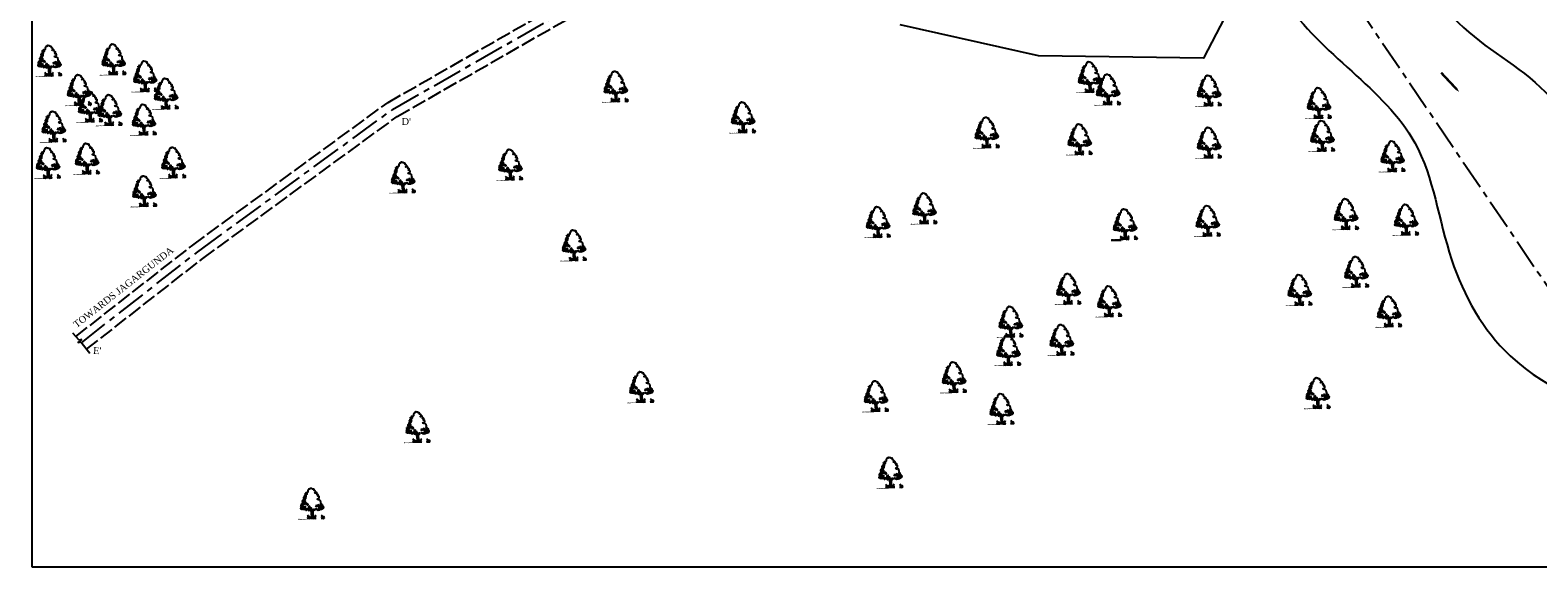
# Model space of a CAD drawing. Header units: metres. Extents: x 6619 to 7574, y 3033 to 3697.
# Tile 1 of 4: x 6619 to 7248, y 3033 to 3257. Entities that reach past the tile are written whole.
import ezdxf

# ---------------------------------------------------------------- set-up
doc = ezdxf.new("R2010")
doc.units = ezdxf.units.M
doc.header["$MEASUREMENT"] = 0
doc.linetypes.add('ACAD_ISO02W100', pattern=[15, 12, -3])
doc.linetypes.add('CENTERX2', pattern=[4, 2.5, -0.5, 0.5, -0.5])
doc.layers.add('SECTION', color=7, linetype='Continuous')
doc.styles.get("Standard").update_dxf_attribs({"font": 'times.ttf'})

# ---------------------------------------------------------------- blocks, each defined once
blk = doc.blocks.new('A$C16861002')
h = blk.add_hatch()
h.set_pattern_fill('AR-SAND,_O', color=86, scale=0.0125, angle=-7.1637)
h.set_pattern_definition([(30.3363, (-626.73594, 51.387482), (0.0022222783, 0.0239954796), [0, -0.019, 0, -0.02125, 0, -0.0203125]), (0.3363, (-626.73594, 51.387482), (0.0263487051, 0.0322427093), [0, -0.01025, 0, -0.017125, 0, -0.0065625]), (320.3363, (-626.751195, 51.3894), (0.03863172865, -0.00478416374), [0, -0.00625, 0, -0.0225, 0, -0.029375]), (310.3363, (-626.751195, 51.3894), (0.0386513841, 0.0061993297), [0, -0.003125, 0, -0.01475, 0, -0.016875])])
edge = h.paths.add_edge_path()
edge.add_spline(control_points=[(0.625, 0.145), (0.624, 0.145), (0.59, 0.151), (0.51, 0.159), (0.384, 0.175), (0.237, 0.199), (0.118, 0.192), (0.014, 0.247), (-0.01, 0.212), (-0.016, 0.201)], knot_values=[0.028153, 0.028153, 0.028153, 0.028153, 0.042705, 0.440186, 0.998352, 1.57343, 2.182336, 2.529485, 2.667956, 2.667956, 2.667956, 2.667956], degree=3, periodic=0)
edge.add_line((-0.016, 0.201), (0.62, 0.121))
edge.add_arc((0.443, 0.176), 0.185, 342.79068, 350.36465)
at = {"color": 86}
for p, q in [((0.931, 0.237), (0.909, 0.104)), ((0.925, 0.557), (0.914, 0.374)), ((0.929, 0.384), (0.918, 0.226)), ((0.94, 0.656), (0.925, 0.557)), ((0.946, 0.55), (0.97, 0.675)), ((0.956, 0.494), (0.949, 0.379)), ((0.991, 0.669), (0.97, 0.502))]:
    blk.add_line(p, q, dxfattribs=at)
for points in [[(0.994, 2.085), (0.972, 2.08), (0.865, 1.959), (0.855, 1.877), (0.826, 1.855), (0.763, 1.846)], [(0.994, 2.085), (1.028, 2.072), (1.035, 2.077), (1.031, 2.09), (1.056, 2.119), (1.128, 2.093), (1.132, 2.081), (1.151, 2.084), (1.165, 2.047), (1.192, 2.053), (1.237, 2.03)], [(1.589, 1.088), (1.597, 1.09), (1.592, 1.207), (1.542, 1.272), (1.457, 1.274), (1.397, 1.315), (1.422, 1.354), (1.508, 1.368), (1.533, 1.407), (1.531, 1.499), (1.466, 1.499), (1.446, 1.552), (1.5, 1.612), (1.48, 1.614), (1.465, 1.65), (1.432, 1.645), (1.408, 1.648), (1.436, 1.678), (1.409, 1.724), (1.415, 1.765), (1.341, 1.749), (1.308, 1.745), (1.305, 1.778), (1.374, 1.803), (1.313, 1.894), (1.271, 1.917), (1.28, 1.991), (1.238, 2.021), (1.238, 2.03)], [(1.577, 1.001), (1.58, 0.961), (1.659, 0.922), (1.68, 0.851), (1.683, 0.811), (1.726, 0.786), (1.694, 0.684)], [(0.859, 0.1), (0.888, 0.262), (0.897, 0.434), (0.905, 0.59), (0.926, 0.666)], [(1.003, 0.656), (0.978, 0.502), (0.966, 0.362), (0.949, 0.176), (0.934, 0.09)], [(1.304, 0.653), (1.361, 0.626), (1.402, 0.64), (1.468, 0.622), (1.526, 0.654), (1.562, 0.64), (1.559, 0.679), (1.617, 0.652), (1.694, 0.684)]]:
    blk.add_lwpolyline(points, dxfattribs=at)
for points in [[(0.259, 1.04), (0.299, 0.925), (0.354, 0.973)], [(0.275, 1.116), (0.282, 1.076), (0.33, 1.117), (0.371, 1.104), (0.364, 1.145), (0.332, 1.133)], [(0.411, 1.084), (0.365, 1.058), (0.385, 1.024)], [(0.408, 1.257), (0.38, 1.229), (0.428, 1.215)], [(0.446, 1.017), (0.393, 0.984), (0.405, 0.935), (0.463, 0.959)], [(0.509, 1.323), (0.447, 1.369), (0.407, 1.343), (0.413, 1.295)], [(0.42, 1.153), (0.436, 1.088), (0.533, 1.131), (0.455, 1.141), (0.448, 1.181)], [(0.511, 1.197), (0.483, 1.169), (0.524, 1.156)], [(0.585, 1.493), (0.51, 1.479), (0.486, 1.435), (0.522, 1.431), (0.535, 1.39), (0.502, 1.37), (0.558, 1.371), (0.562, 1.41), (0.601, 1.429), (0.598, 1.453), (0.556, 1.458)], [(0.512, 1.299), (0.486, 1.239), (0.573, 1.205), (0.6, 1.225), (0.542, 1.248)], [(0.577, 1.573), (0.568, 1.551), (0.529, 1.579)], [(0.59, 1.336), (0.552, 1.325), (0.567, 1.299), (0.611, 1.31)], [(0.614, 1.678), (0.579, 1.643), (0.61, 1.592)], [(0.649, 1.564), (0.601, 1.523), (0.657, 1.484), (0.673, 1.514), (0.65, 1.524)], [(0.653, 1.202), (0.607, 1.177), (0.617, 1.113), (0.647, 1.109), (0.64, 1.149), (0.665, 1.154), (0.686, 1.128), (0.713, 1.148)], [(0.709, 1.745), (0.708, 1.69), (0.641, 1.698), (0.688, 1.724), (0.679, 1.756)], [(0.656, 1.814), (0.705, 1.816), (0.651, 1.775)], [(0.702, 1.644), (0.663, 1.625), (0.689, 1.59)], [(0.689, 1.104), (0.713, 1.046), (0.748, 1.081)], [(0.738, 1.882), (0.716, 1.854), (0.753, 1.857)], [(0.791, 1.813), (0.738, 1.78), (0.784, 1.759)], [(1.628, 1.072), (1.586, 1.077), (1.56, 1.018), (1.583, 1.007), (1.6, 1.044)], [(1.646, 1.023), (1.601, 1.005), (1.614, 0.964)], [(0.279, 0.912), (0.234, 0.894), (0.274, 0.865)], [(0.316, 0.86), (0.295, 0.839), (0.341, 0.818), (0.356, 0.839)], [(0.348, 0.919), (0.309, 0.9), (0.377, 0.86), (0.398, 0.881)], [(0.438, 0.86), (0.389, 0.812), (0.444, 0.813), (0.484, 0.784)], [(0.468, 0.857), (0.501, 0.821), (0.549, 0.862)], [(0.48, 0.949), (0.503, 0.892), (0.574, 0.969), (0.515, 0.937)], [(0.58, 0.866), (0.545, 0.831), (0.579, 0.717), (0.671, 0.761), (0.605, 0.777), (0.64, 0.812)], [(0.676, 0.807), (0.71, 0.732), (0.743, 0.799)], [(0.717, 0.888), (0.748, 0.837), (0.816, 0.844), (0.801, 0.87), (0.752, 0.876)], [(0.787, 0.762), (0.731, 0.706), (0.757, 0.671), (0.79, 0.691), (0.768, 0.709)], [(0.808, 0.979), (0.784, 0.935), (0.851, 0.926)], [(0.852, 0.746), (0.807, 0.681), (0.889, 0.694)], [(0.865, 0.846), (0.848, 0.809), (0.888, 0.788), (0.933, 0.806)], [(0.921, 0.659), (0.956, 0.74), (1.035, 0.691), (0.969, 0.7)], [(1.05, 0.666), (1.022, 0.638), (1.071, 0.632)], [(1.062, 0.711), (1.111, 0.658), (1.123, 0.704)], [(1.19, 0.703), (1.224, 0.683), (1.248, 0.727)], [(1.218, 0.927), (1.231, 0.886), (1.276, 0.904), (1.296, 0.863), (1.329, 0.937), (1.284, 0.919)], [(1.317, 0.7), (1.281, 0.655), (1.35, 0.657)], [(1.346, 0.899), (1.395, 0.846), (1.463, 0.853)], [(1.369, 0.72), (1.429, 0.657), (1.476, 0.691), (1.528, 0.669), (1.525, 0.74), (1.473, 0.715)], [(1.387, 0.953), (1.423, 0.902), (1.443, 0.962)], [(1.495, 0.845), (1.546, 0.808), (1.492, 0.814)], [(1.575, 0.945), (1.509, 0.906), (1.518, 0.882), (1.582, 0.85), (1.628, 0.876), (1.562, 0.892), (1.61, 0.933)], [(1.568, 0.742), (1.563, 0.703), (1.61, 0.682), (1.611, 0.744)], [(1.608, 0.815), (1.621, 0.775), (1.663, 0.816)], [(1.673, 0.752), (1.652, 0.724), (1.69, 0.687)]]:
    blk.add_lwpolyline(points, close=True, dxfattribs=at)
for centre, radius, start, end in [((0.346, 0.209), 0.324, 343.82135, 33.87929), ((0.536, 0.162), 0.113, 338.4127, 44.17801), ((0.443, 0.176), 0.185, 343.46175, 20.27125), ((0.566, 0.194), 0.128, 354.98174, 66.51932), ((0.311, 0.255), 0.391, 338.80972, 11.17788), ((0.751, 0.112), 0.0708, 83.23737, 178.76537), ((0.839, 0.143), 0.144, 124.19862, 191.10436), ((0.957, 0.086), 0.0708, 346.90723, 82.43523), ((0.88, 0.138), 0.144, 334.56824, 41.47398), ((1.419, 0.116), 0.391, 154.49472, 186.86288), ((1.157, 0.12), 0.128, 99.15328, 170.69086), ((1.374, 0.08), 0.324, 131.79331, 181.85125), ((1.178, 0.081), 0.113, 121.49459, 187.2599), ((1.272, 0.072), 0.185, 145.40135, 182.21085), ((1.249, 0.095), 0.324, 343.82135, 33.87929), ((1.439, 0.048), 0.113, 338.4127, 44.17801), ((1.346, 0.062), 0.185, 343.46175, 20.27125), ((1.47, 0.08), 0.128, 354.98174, 66.51932), ((1.214, 0.142), 0.391, 338.80972, 11.17788), ((1.655, -0.002), 0.0708, 83.23737, 178.76537), ((1.742, 0.029), 0.144, 124.19862, 191.10436)]:
    blk.add_arc(centre, radius, start, end, dxfattribs=at)
for points, start_tangent, end_tangent in [([(0.76, 0.182), (0.758, 0.194), (0.764, 0.195), (0.771, 0.194), (0.771, 0.191), (0.773, 0.183), (0.774, 0.179), (0.771, 0.173), (0.762, 0.171), (0.759, 0.181), (0.76, 0.182)], (-0.533022, 0.846101), (-0.533022, 0.846101)), ([(0.759, 0.263), (0.758, 0.269), (0.761, 0.269), (0.765, 0.269), (0.764, 0.267), (0.765, 0.264), (0.766, 0.261), (0.765, 0.258), (0.76, 0.257), (0.758, 0.262), (0.759, 0.263)], (-0.533022, 0.846101), (-0.533022, 0.846101)), ([(0.966, 0.156), (0.971, 0.167), (0.966, 0.17), (0.958, 0.171), (0.958, 0.168), (0.954, 0.161), (0.952, 0.156), (0.953, 0.15), (0.961, 0.146), (0.967, 0.155), (0.966, 0.156)], (0.725822, 0.687882), (0.725822, 0.687882)), ([(0.987, 0.234), (0.99, 0.24), (0.987, 0.241), (0.983, 0.241), (0.983, 0.24), (0.981, 0.236), (0.98, 0.234), (0.98, 0.231), (0.985, 0.229), (0.987, 0.233), (0.987, 0.234)], (0.725822, 0.687882), (0.725822, 0.687882)), ([(1.664, 0.068), (1.661, 0.081), (1.667, 0.081), (1.674, 0.081), (1.674, 0.078), (1.676, 0.07), (1.677, 0.065), (1.675, 0.06), (1.665, 0.058), (1.662, 0.067), (1.664, 0.068)], (-0.533022, 0.846101), (-0.533022, 0.846101)), ([(1.663, 0.149), (1.661, 0.155), (1.664, 0.156), (1.668, 0.155), (1.668, 0.154), (1.669, 0.15), (1.669, 0.148), (1.668, 0.145), (1.663, 0.144), (1.662, 0.149), (1.663, 0.149)], (-0.533022, 0.846101), (-0.533022, 0.846101))]:
    blk.add_spline(points, degree=3, dxfattribs=dict(at, start_tangent=start_tangent, end_tangent=end_tangent))

msp = doc.modelspace()

# ---------------------------------------------------------------- linework, layer by layer
at = {"color": 0}
for p, q in [((6620.08, 3697.399), (6620.08, 3032.88)), ((6639.869, 3127.376), (6637.107, 3130.356)), ((6639.214, 3126.272), (6640.9, 3127.614)), ((6640.567, 3126.505), (6639.214, 3126.272)), ((6640.9, 3127.614), (6639.869, 3127.376)), ((6644.3, 3121.839), (6640.567, 3126.505)), ((6620.08, 3032.88), (7573.609, 3032.88))]:
    msp.add_line(p, q, dxfattribs=at)
at = {"color": 0, "linetype": 'ACAD_ISO02W100', "ltscale": 0.5}
for points in [[(6638.422, 3128.937), (6687.189, 3167.037), (6768.667, 3226.485), (6856.93, 3276.944), (6926.276, 3320.997), (6975.953, 3357.247), (7036.22, 3397.952), (7054.067, 3411.08), (7125.211, 3451.808), (7182.684, 3478.107), (7232.824, 3501.922), (7254.856, 3518.328), (7319.249, 3568.537), (7388.687, 3631.1), (7447.988, 3689.91)], [(6642.918, 3123.567), (6691.408, 3161.45), (6772.478, 3220.601), (6860.546, 3270.948), (6930.22, 3315.209), (6979.976, 3351.518), (7040.254, 3392.229), (7057.892, 3405.204), (7128.412, 3445.575), (7185.642, 3471.763), (7236.45, 3495.895), (7259.099, 3512.76), (7323.749, 3563.17), (7393.497, 3626.012), (7453.129, 3685.149)]]:
    msp.add_lwpolyline(points, dxfattribs=at)
at = {"color": 0, "linetype": 'CENTERX2', "ltscale": 5}
for points in [[(6640.731, 3126.3), (6689.298, 3164.243), (6770.572, 3223.543), (6858.738, 3273.946), (6928.248, 3318.103), (6977.965, 3354.383), (7038.237, 3395.091), (7055.98, 3408.142), (7126.811, 3448.691), (7184.163, 3474.935), (7234.637, 3498.909), (7256.978, 3515.544), (7321.499, 3565.853), (7391.092, 3628.556), (7450.623, 3687.594)], [(6702.755, 3553.773), (6749.11, 3543.649), (6842.598, 3555.289), (6975.59, 3527.575), (7041.077, 3479.975), (7161.167, 3284.35), (7264.148, 3132.534), (7358.872, 3121.973), (7401.371, 3121.973)]]:
    msp.add_lwpolyline(points, dxfattribs=at)
at = {"color": 0}
msp.add_lwpolyline([(7046.669, 3348.195), (7093.394, 3311.548), (7121.129, 3268.376), (7108.882, 3244.992), (7040.004, 3245.91), (6982.324, 3258.82)], dxfattribs=at)
msp.add_lwpolyline([(7215.623, 3230.795, 0, 2, 0), (7213.006, 3233.588, 1, 1, 0), (7208.03, 3238.899, 1, 1, 0)], format="xyseb", dxfattribs=at)
for points, knots in [([(6706.184, 3566.842), (6706.212, 3566.837), (6712.876, 3565.7), (6725.162, 3567.934), (6740.444, 3551.828), (6765.611, 3552.703), (6789.258, 3560.139), (6812.086, 3559.507), (6827.371, 3570.95), (6845.307, 3569.848), (6863.555, 3563.596), (6886.909, 3559.441), (6910.844, 3553.819), (6932.104, 3546.49), (6951.537, 3544.88), (6968.983, 3539.12), (6985.851, 3536.284), (7000.44, 3531.431), (7009.497, 3517.894), (7026.759, 3517.178), (7037.849, 3498.314), (7056.044, 3486.362), (7068.609, 3467.115), (7078.786, 3451.755), (7100.242, 3428.51), (7116.54, 3397.598), (7139.527, 3365.514), (7150.448, 3341.055), (7170.895, 3317.956), (7191.751, 3289.059), (7216.936, 3252.847), (7253.713, 3234.645), (7267.384, 3205.473), (7265.262, 3186.732), (7254.347, 3166.531), (7278.594, 3148.449), (7307.33, 3153.298), (7338.209, 3185.188), (7377.586, 3167.592), (7400.847, 3161.806), (7402.636, 3161.393)], [221.8009828, 221.8009828, 221.8009828, 221.8009828, 221.8849689, 241.9829599, 255.1879929, 283.935121, 309.9720315, 331.1937736, 349.7770217, 363.8786684, 382.8503925, 407.8991329, 434.7426295, 456.6738057, 475.0011236, 492.8759634, 511.3482177, 526.95238, 536.7418078, 557.9858188, 570.7807571, 599.2005014, 622.2211614, 638.867534, 654.5240439, 716.7680286, 742.6732527, 772.8550384, 796.2866209, 834.6058567, 880.2857138, 926.3846698, 952.4071093, 970.7457331, 981.715455, 1017.0604255, 1027.5591672, 1069.5009895, 1133.614508, 1138.9775701, 1138.9775701, 1138.9775701, 1138.9775701]), ([(6697.772, 3530.775), (6700.418, 3531.046), (6712.936, 3532.563), (6735.202, 3536.877), (6769.752, 3531.504), (6812.504, 3544), (6868.808, 3537.046), (6923.318, 3533.671), (6970.852, 3513.757), (6999.568, 3482.255), (7054.073, 3451.682), (7068.101, 3381.023), (7125.57, 3331.316), (7134.825, 3258.626), (7201.945, 3223.153), (7208.679, 3161.218), (7236.962, 3111.419), (7296.809, 3089.898), (7353.194, 3090.218), (7387.895, 3088.823), (7401.355, 3089.085)], [243.968582, 243.968582, 243.968582, 243.968582, 252.4585159, 284.7046461, 308.891237, 356.7104248, 414.4737547, 477.4406386, 520.2780977, 564.6272329, 604.1299204, 701.8582197, 758.1988697, 824.4724459, 904.6985766, 955.8055335, 1002.6801459, 1069.3647778, 1132.740238, 1173.1807447, 1173.1807447, 1173.1807447, 1173.1807447])]:
    msp.add_open_spline(points, degree=3, knots=knots, dxfattribs=at)

# ---------------------------------------------------------------- block references
at = {"layer": 'SECTION', "color": 0, "linetype": 'ByBlock', "ltscale": 20, "xscale": 6.400800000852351, "yscale": 6.40079999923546, "zscale": 6.4008, "rotation": 7.997271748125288}
for p in [(6621.888, 3235.956), (6648.661, 3236.498), (6661.866, 3229.451), (6858.208, 3225.202), (7056.042, 3229.152), (6634.281, 3223.722), (6670.549, 3222.224), (7063.608, 3223.957), (7105.691, 3223.485), (6638.892, 3216.803), (6647.033, 3215.357), (6911.327, 3212.317), (7151.558, 3218.29), (6623.697, 3208.491), (6661.324, 3211.382), (7013.013, 3206.01), (7051.787, 3203.176), (7105.691, 3201.759), (7152.976, 3204.593), (6621.345, 3193.314), (6637.626, 3195.121), (6673.625, 3193.495), (7182.293, 3196.092), (6769.424, 3187.305), (6814.195, 3192.611), (6661.505, 3181.569), (6987.006, 3174.367), (6967.62, 3168.699), (7105.218, 3169.171), (7162.906, 3172.005), (7187.967, 3169.644), (7070.701, 3167.755), (6840.773, 3158.994), (7167.162, 3147.918), (7047.058, 3140.834), (7143.519, 3140.362), (7064.081, 3135.639), (7180.874, 3131.388), (7022.943, 3127.138), (7044.221, 3119.581), (7021.997, 3115.33), (6868.85, 3099.874), (6999.3, 3103.995), (6966.741, 3096.085), (7151.085, 3097.383), (7019.16, 3090.771), (6775.513, 3083.2), (6972.811, 3064.251), (6731.501, 3051.366)]:
    msp.add_blockref('A$C16861002', p, dxfattribs=at)

# ---------------------------------------------------------------- texts
at = {"color": 0, "char_height": 2.8512, "attachment_point": 1}
for s, width, insert, rotation in [("D'", 8.0914, (6774.34, 3219.965), 0.007381), ('TOWARDS JAGARGUNDA', 53.44538, (6637.008, 3134.569), 38.166933), ("E'", 8.0914, (6645.732, 3124.548), 355.747516)]:
    msp.add_mtext_dynamic_manual_height_columns(s, width=width, gutter_width=1, heights=[0], dxfattribs=dict(at, insert=insert, rotation=rotation))

doc.saveas('drawing.dxf')
